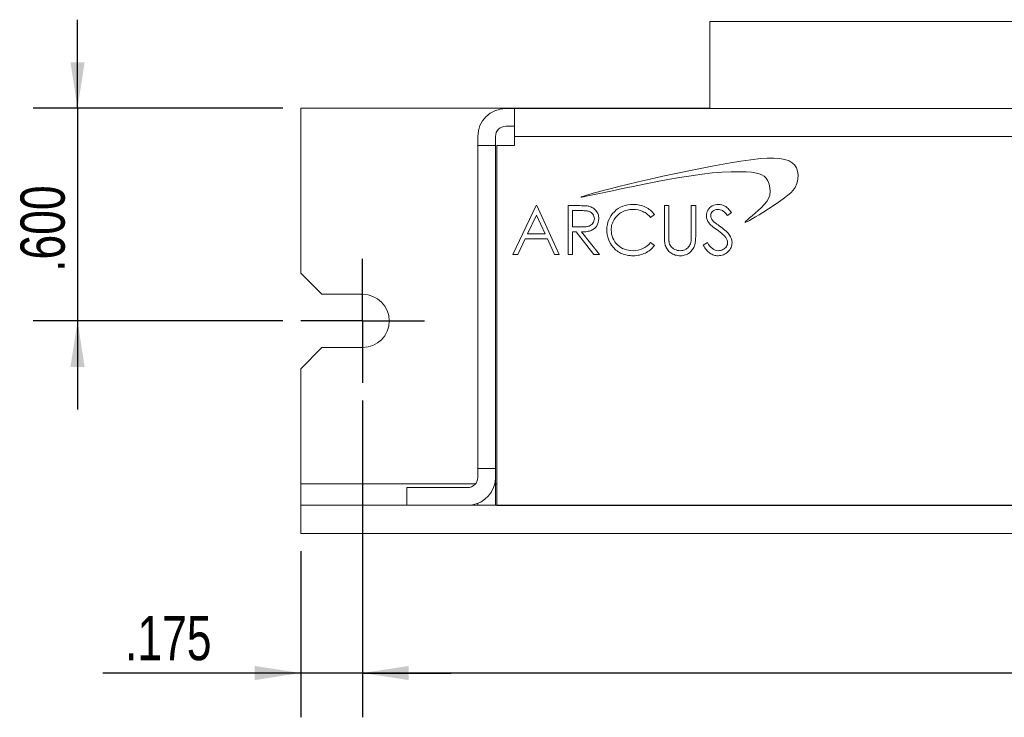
# Model space of a CAD drawing. Header units: inches. Extents: x 0.2 to 16.3, y 0.2 to 11.5.
# Tile 40 of 73: x 5.6 to 8.4, y 3 to 5. Entities that reach past the tile are written whole.
import ezdxf

# ---------------------------------------------------------------- set-up
doc = ezdxf.new("R2010")
doc.units = ezdxf.units.IN
doc.header["$MEASUREMENT"] = 0
doc.layers.add('FORMAT', color=7, linetype='Continuous')
doc.styles.add('SLDTEXTSTYLE0', font='TXT', dxfattribs={"width": 0.75})
doc.dimstyles.new('SLDDIMSTYLE0', dxfattribs={"dimtxt": 0.125, "dimasz": 0.13, "dimexe": 0, "dimexo": 0.0625, "dimgap": 0.03125, "dimtad": 2, "dimdec": 3, "dimzin": 4, "dimdsep": 46, "dimtxsty": 'Standard', "dimsah": 1, "dimcen": 0.09, "dimadec": 0, "dimazin": 0, "dimtfac": 1, "dimtdec": 3, "dimtofl": 0, "dimtmove": 0, "dimatfit": 3, "dimfxl": 0, "dimtolj": 1, "dimtzin": 12, "dimarcsym": 0})
doc.dimstyles.new('SLDDIMSTYLE1', dxfattribs={"dimtxt": 0.125, "dimasz": 0.13, "dimexe": 0, "dimexo": 0.0625, "dimgap": 0.03125, "dimtad": 2, "dimdec": 3, "dimzin": 4, "dimdsep": 46, "dimtxsty": 'Standard', "dimsah": 1, "dimcen": 0.09, "dimadec": 0, "dimazin": 0, "dimtfac": 1, "dimtdec": 3, "dimtofl": 0, "dimtmove": 0, "dimatfit": 3, "dimfxl": 0, "dimtolj": 1, "dimtzin": 12, "dimarcsym": 0})
doc.dimstyles.new('SLDDIMSTYLE2', dxfattribs={"dimtxt": 0.125, "dimasz": 0.13, "dimexe": 0, "dimexo": 0.0625, "dimgap": 0.03125, "dimtad": 2, "dimdec": 3, "dimzin": 12, "dimdsep": 46, "dimtxsty": 'Standard', "dimsah": 1, "dimcen": 0.09, "dimadec": 0, "dimazin": 0, "dimtfac": 1, "dimtdec": 3, "dimtofl": 0, "dimtmove": 0, "dimatfit": 3, "dimfxl": 0, "dimtolj": 1, "dimtzin": 12, "dimarcsym": 0})

# ---------------------------------------------------------------- blocks, each defined once
blk = doc.blocks.new('*D15')
at = {"layer": 'FORMAT'}
for p, q in [((5.7565, 4.7504), (5.7565, 5.0004)), ((6.3364, 4.7504), (5.6315, 4.7504)), ((5.7565, 4.7504), (5.7565, 4.1504)), ((6.3364, 4.1504), (5.6315, 4.1504)), ((5.7565, 4.1504), (5.7565, 3.9004))]:
    blk.add_line(p, q, dxfattribs=at)
for points in [[(5.7565, 4.7504), (5.7765, 4.8804), (5.7365, 4.8804)], [(5.7565, 4.1504), (5.7365, 4.0204), (5.7765, 4.0204)]]:
    blk.add_solid(points, dxfattribs=at)
at = {"layer": 'FORMAT', "insert": (5.5954, 4.2887), "char_height": 0.125, "attachment_point": 1, "rotation": 90, "style": 'SLDTEXTSTYLE0'}
blk.add_mtext('.600', dxfattribs=at)
blk = doc.blocks.new('*D16')
at = {"layer": 'FORMAT'}
for p, q in [((6.5614, 3.9254), (6.5614, 3.0316)), ((6.3864, 3.5004), (6.3864, 3.0316)), ((6.3864, 3.1566), (5.8282, 3.1566)), ((6.5614, 3.1566), (6.3864, 3.1566)), ((6.5614, 3.1566), (6.8114, 3.1566))]:
    blk.add_line(p, q, dxfattribs=at)
for points in [[(6.3864, 3.1566), (6.2564, 3.1766), (6.2564, 3.1366)], [(6.5614, 3.1566), (6.6914, 3.1366), (6.6914, 3.1766)]]:
    blk.add_solid(points, dxfattribs=at)
at = {"layer": 'FORMAT', "insert": (5.8907, 3.3178), "char_height": 0.125, "attachment_point": 1, "style": 'SLDTEXTSTYLE0'}
blk.add_mtext('.175', dxfattribs=at)
blk = doc.blocks.new('*D17')
at = {"layer": 'FORMAT'}
for p, q in [((6.5614, 3.9254), (6.5614, 3.0316)), ((11.2114, 3.9254), (11.2114, 3.0316)), ((11.2114, 3.1566), (6.5614, 3.1566))]:
    blk.add_line(p, q, dxfattribs=at)
for points in [[(6.5614, 3.1566), (6.6914, 3.1366), (6.6914, 3.1766)], [(11.2114, 3.1566), (11.0814, 3.1766), (11.0814, 3.1366)]]:
    blk.add_solid(points, dxfattribs=at)
at = {"layer": 'FORMAT', "insert": (8.6786, 3.3178), "char_height": 0.125, "attachment_point": 1, "style": 'SLDTEXTSTYLE0'}
blk.add_mtext('4.650', dxfattribs=at)
blk = doc.blocks.new('SW_CENTERMARKSYMBOL_4')
at = {"layer": 'FORMAT', "color": 0}
for p, q in [((0, 0.1), (0, 0.175)), ((0, 0), (0, 0.1)), ((-0.1, 0), (-0.175, 0)), ((0, 0), (-0.1, 0)), ((0, 0), (0, -0.1)), ((0, 0), (0.1, 0)), ((0.1, 0), (0.175, 0)), ((0, -0.1), (0, -0.175))]:
    blk.add_line(p, q, dxfattribs=at)

msp = doc.modelspace()

# ---------------------------------------------------------------- linework, layer by layer
at = {"color": 7, "linetype": 'Continuous', "lineweight": 15}
for p, q in [((7.5417, 4.9957), (7.5417, 4.7497)), ((8.7964, 4.9957), (7.5417, 4.9957)), ((6.3864, 4.7504), (6.3864, 4.2854)), ((7.5417, 4.7504), (6.3864, 4.7504)), ((6.9654, 4.7497), (6.9904, 4.7497)), ((6.9904, 4.7497), (10.7824, 4.7497)), ((6.9904, 4.6707), (6.9904, 4.7497)), ((6.9654, 4.6997), (6.9904, 4.6997)), ((6.8864, 4.6707), (6.8864, 4.6457)), ((6.9364, 4.6707), (6.9364, 4.6457)), ((6.9904, 4.6457), (6.9904, 4.6707)), ((6.9904, 4.6707), (10.7824, 4.6707)), ((6.9364, 4.6457), (6.8864, 4.6457)), ((6.8864, 4.6457), (6.8864, 3.7337)), ((6.9364, 4.6457), (6.9364, 3.7337)), ((6.94, 3.6297), (6.94, 4.6457)), ((6.94, 4.6457), (6.9904, 4.6457)), ((7.5483, 4.587), (7.4965, 4.5769)), ((7.6002, 4.5963), (7.5483, 4.587)), ((7.629, 4.601), (7.6002, 4.5963)), ((7.6571, 4.6052), (7.629, 4.601)), ((7.6841, 4.6084), (7.6571, 4.6052)), ((7.7036, 4.6097), (7.6841, 4.6084)), ((7.7218, 4.61), (7.7036, 4.6097)), ((7.7384, 4.6089), (7.7218, 4.61)), ((7.7532, 4.6062), (7.7384, 4.6089)), ((7.7659, 4.6017), (7.7532, 4.6062)), ((7.7743, 4.5968), (7.7659, 4.6017)), ((7.781, 4.5904), (7.7743, 4.5968)), ((7.7861, 4.5826), (7.781, 4.5904)), ((7.4457, 4.5664), (7.4087, 4.5584)), ((7.4965, 4.5769), (7.4457, 4.5664)), ((7.4561, 4.5548), (7.4886, 4.56)), ((7.4886, 4.56), (7.5197, 4.5644)), ((7.5197, 4.5644), (7.5487, 4.5678)), ((7.5487, 4.5678), (7.5757, 4.57)), ((7.5757, 4.57), (7.6019, 4.5712)), ((7.6019, 4.5712), (7.6158, 4.5713)), ((7.6158, 4.5713), (7.6298, 4.5711)), ((7.6298, 4.5711), (7.6442, 4.5707)), ((7.6442, 4.5707), (7.6589, 4.5697)), ((7.6589, 4.5697), (7.6729, 4.5677)), ((7.6729, 4.5677), (7.681, 4.5657)), ((7.681, 4.5657), (7.6883, 4.5628)), ((7.6883, 4.5628), (7.6949, 4.5586)), ((7.7893, 4.5732), (7.7861, 4.5826)), ((7.7905, 4.5621), (7.7893, 4.5732)), ((7.7896, 4.55), (7.7905, 4.5621)), ((7.3078, 4.535), (7.2848, 4.5294)), ((7.3394, 4.5426), (7.3078, 4.535)), ((7.3249, 4.53), (7.3565, 4.5364)), ((7.3732, 4.5504), (7.3394, 4.5426)), ((7.3565, 4.5364), (7.3891, 4.5428)), ((7.4087, 4.5584), (7.3732, 4.5504)), ((7.3891, 4.5428), (7.4227, 4.549)), ((7.4227, 4.549), (7.4561, 4.5548)), ((7.6949, 4.5586), (7.7005, 4.5529)), ((7.7005, 4.5529), (7.7052, 4.5453)), ((7.7052, 4.5453), (7.7089, 4.5359)), ((7.7089, 4.5359), (7.7113, 4.5255)), ((7.7823, 4.5271), (7.7869, 4.538)), ((7.7869, 4.538), (7.7896, 4.55)), ((7.1905, 4.5043), (7.1855, 4.5028)), ((7.2002, 4.5072), (7.1905, 4.5043)), ((7.1927, 4.502), (7.2029, 4.5041)), ((7.2124, 4.5106), (7.2002, 4.5072)), ((7.2029, 4.5041), (7.2154, 4.5067)), ((7.2269, 4.5145), (7.2124, 4.5106)), ((7.2154, 4.5067), (7.2306, 4.51)), ((7.2441, 4.519), (7.2269, 4.5145)), ((7.2306, 4.51), (7.2479, 4.5137)), ((7.2635, 4.524), (7.2441, 4.519)), ((7.2479, 4.5137), (7.267, 4.5178)), ((7.2848, 4.5294), (7.2635, 4.524)), ((7.267, 4.5178), (7.2949, 4.5237)), ((7.2949, 4.5237), (7.3249, 4.53)), ((7.7108, 4.5048), (7.7074, 4.4957)), ((7.7121, 4.5152), (7.7108, 4.5048)), ((7.7113, 4.5255), (7.7121, 4.5152)), ((7.7521, 4.4974), (7.7617, 4.5047)), ((7.7617, 4.5047), (7.77, 4.5117)), ((7.77, 4.5117), (7.7768, 4.519)), ((7.7768, 4.519), (7.7823, 4.5271)), ((7.0512, 4.4756), (6.9858, 4.3378)), ((7.053, 4.4756), (7.0512, 4.4756)), ((7.1166, 4.3378), (7.053, 4.4756)), ((7.1689, 4.4756), (7.1413, 4.4756)), ((7.1413, 4.4756), (7.1413, 4.3378)), ((7.1744, 4.4756), (7.1689, 4.4756)), ((7.1795, 4.4755), (7.1744, 4.4756)), ((7.1779, 4.4999), (7.1777, 4.4998)), ((7.1777, 4.4998), (7.1777, 4.4997)), ((7.1777, 4.4997), (7.1778, 4.4997)), ((7.1778, 4.4997), (7.1781, 4.4996)), ((7.1782, 4.5002), (7.1779, 4.4999)), ((7.1781, 4.4996), (7.1786, 4.4996)), ((7.1796, 4.5007), (7.1782, 4.5002)), ((7.1786, 4.4996), (7.18, 4.4997)), ((7.1841, 4.4754), (7.1795, 4.4755)), ((7.1817, 4.5015), (7.1796, 4.5007)), ((7.18, 4.4997), (7.185, 4.5005)), ((7.1855, 4.5028), (7.1817, 4.5015)), ((7.1882, 4.4752), (7.1841, 4.4754)), ((7.185, 4.5005), (7.1927, 4.502)), ((7.3026, 4.4763), (7.2958, 4.474)), ((7.3097, 4.4779), (7.3026, 4.4763)), ((7.3172, 4.4788), (7.3097, 4.4779)), ((7.325, 4.4792), (7.3172, 4.4788)), ((7.3297, 4.4791), (7.325, 4.4792)), ((7.3344, 4.4787), (7.3297, 4.4791)), ((7.3389, 4.4781), (7.3344, 4.4787)), ((7.3433, 4.4773), (7.3389, 4.4781)), ((7.3475, 4.4762), (7.3433, 4.4773)), ((7.3517, 4.4749), (7.3475, 4.4762)), ((7.4257, 4.4756), (7.4134, 4.4756)), ((7.4134, 4.4756), (7.4134, 4.3924)), ((7.4257, 4.3896), (7.4257, 4.4756)), ((7.5017, 4.4756), (7.4893, 4.4756)), ((7.4893, 4.4756), (7.4893, 4.3931)), ((7.5017, 4.3924), (7.5017, 4.4756)), ((7.5525, 4.4768), (7.5484, 4.4749)), ((7.5567, 4.4781), (7.5525, 4.4768)), ((7.5611, 4.4789), (7.5567, 4.4781)), ((7.5657, 4.4792), (7.5611, 4.4789)), ((7.5705, 4.4789), (7.5657, 4.4792)), ((7.5753, 4.4779), (7.5705, 4.4789)), ((7.5798, 4.4764), (7.5753, 4.4779)), ((7.5842, 4.4742), (7.5798, 4.4764)), ((7.6952, 4.4791), (7.687, 4.4706)), ((7.7021, 4.4873), (7.6952, 4.4791)), ((7.7074, 4.4957), (7.7021, 4.4873)), ((7.7069, 4.4666), (7.7228, 4.4771)), ((7.7228, 4.4771), (7.7381, 4.4875)), ((7.7381, 4.4875), (7.7521, 4.4974)), ((7.052, 4.4488), (7.027, 4.3961)), ((7.0762, 4.3961), (7.052, 4.4488)), ((7.1537, 4.4615), (7.1537, 4.4156)), ((7.1795, 4.4615), (7.1537, 4.4615)), ((7.1831, 4.4615), (7.1795, 4.4615)), ((7.1865, 4.4614), (7.1831, 4.4615)), ((7.1896, 4.4612), (7.1865, 4.4614)), ((7.1919, 4.4749), (7.1882, 4.4752)), ((7.1924, 4.4609), (7.1896, 4.4612)), ((7.1951, 4.4746), (7.1919, 4.4749)), ((7.195, 4.4606), (7.1924, 4.4609)), ((7.1973, 4.4602), (7.195, 4.4606)), ((7.1978, 4.4742), (7.1951, 4.4746)), ((7.1993, 4.4597), (7.1973, 4.4602)), ((7.2001, 4.4738), (7.1978, 4.4742)), ((7.201, 4.4591), (7.1993, 4.4597)), ((7.2031, 4.473), (7.2001, 4.4738)), ((7.2041, 4.4577), (7.201, 4.4591)), ((7.206, 4.4719), (7.2031, 4.473)), ((7.2069, 4.4559), (7.2041, 4.4577)), ((7.2087, 4.4707), (7.206, 4.4719)), ((7.2094, 4.4537), (7.2069, 4.4559)), ((7.2113, 4.4693), (7.2087, 4.4707)), ((7.2115, 4.4512), (7.2094, 4.4537)), ((7.2137, 4.4677), (7.2113, 4.4693)), ((7.2132, 4.4483), (7.2115, 4.4512)), ((7.2145, 4.4453), (7.2132, 4.4483)), ((7.216, 4.4659), (7.2137, 4.4677)), ((7.2182, 4.4638), (7.216, 4.4659)), ((7.2201, 4.4616), (7.2182, 4.4638)), ((7.222, 4.4592), (7.2201, 4.4616)), ((7.2235, 4.4567), (7.222, 4.4592)), ((7.2249, 4.454), (7.2235, 4.4567)), ((7.2259, 4.4513), (7.2249, 4.454)), ((7.2268, 4.4483), (7.2259, 4.4513)), ((7.2274, 4.4453), (7.2268, 4.4483)), ((7.2627, 4.4476), (7.2591, 4.4416)), ((7.267, 4.4532), (7.2627, 4.4476)), ((7.272, 4.4585), (7.267, 4.4532)), ((7.2774, 4.4634), (7.272, 4.4585)), ((7.2832, 4.4675), (7.2774, 4.4634)), ((7.2778, 4.4454), (7.2805, 4.4481)), ((7.2805, 4.4481), (7.2834, 4.4506)), ((7.2893, 4.4711), (7.2832, 4.4675)), ((7.2834, 4.4506), (7.2864, 4.453)), ((7.2864, 4.453), (7.2897, 4.4552)), ((7.2958, 4.474), (7.2893, 4.4711)), ((7.2897, 4.4552), (7.2932, 4.4572)), ((7.2932, 4.4572), (7.2968, 4.459)), ((7.2968, 4.459), (7.3005, 4.4606)), ((7.3005, 4.4606), (7.3042, 4.462)), ((7.3042, 4.462), (7.3081, 4.4631)), ((7.3081, 4.4631), (7.312, 4.4639)), ((7.312, 4.4639), (7.316, 4.4645)), ((7.316, 4.4645), (7.3201, 4.4649)), ((7.3201, 4.4649), (7.3242, 4.465)), ((7.3242, 4.465), (7.3317, 4.4647)), ((7.3317, 4.4647), (7.3389, 4.4636)), ((7.3389, 4.4636), (7.3458, 4.4618)), ((7.3458, 4.4618), (7.3523, 4.4592)), ((7.3558, 4.4733), (7.3517, 4.4749)), ((7.3523, 4.4592), (7.3555, 4.4576)), ((7.3555, 4.4576), (7.3585, 4.4559)), ((7.3597, 4.4716), (7.3558, 4.4733)), ((7.3585, 4.4559), (7.3614, 4.454)), ((7.3635, 4.4696), (7.3597, 4.4716)), ((7.3614, 4.454), (7.3642, 4.452)), ((7.3671, 4.4674), (7.3635, 4.4696)), ((7.3642, 4.452), (7.3669, 4.4498)), ((7.3669, 4.4498), (7.3695, 4.4474)), ((7.3705, 4.465), (7.3671, 4.4674)), ((7.3738, 4.4625), (7.3705, 4.465)), ((7.3769, 4.4597), (7.3738, 4.4625)), ((7.3743, 4.4421), (7.3851, 4.4504)), ((7.3798, 4.4568), (7.3769, 4.4597)), ((7.3825, 4.4537), (7.3798, 4.4568)), ((7.3851, 4.4504), (7.3825, 4.4537)), ((7.532, 4.4514), (7.5317, 4.447)), ((7.5328, 4.4556), (7.532, 4.4514)), ((7.5342, 4.4595), (7.5328, 4.4556)), ((7.5361, 4.4633), (7.5342, 4.4595)), ((7.5385, 4.4668), (7.5361, 4.4633)), ((7.5414, 4.4699), (7.5385, 4.4668)), ((7.5447, 4.4726), (7.5414, 4.4699)), ((7.5441, 4.4476), (7.5445, 4.4511)), ((7.5442, 4.4454), (7.5441, 4.4476)), ((7.5445, 4.4511), (7.5455, 4.4544)), ((7.5484, 4.4749), (7.5447, 4.4726)), ((7.5455, 4.4544), (7.5473, 4.4573)), ((7.5473, 4.4573), (7.5498, 4.46)), ((7.5498, 4.46), (7.5528, 4.4622)), ((7.5528, 4.4622), (7.5562, 4.4638)), ((7.5562, 4.4638), (7.5601, 4.4647)), ((7.5601, 4.4647), (7.5643, 4.465)), ((7.5643, 4.465), (7.5677, 4.4648)), ((7.5677, 4.4648), (7.571, 4.4642)), ((7.571, 4.4642), (7.5741, 4.4631)), ((7.5741, 4.4631), (7.5771, 4.4616)), ((7.5771, 4.4616), (7.5785, 4.4606)), ((7.5785, 4.4606), (7.5801, 4.4594)), ((7.5801, 4.4594), (7.5818, 4.458)), ((7.5818, 4.458), (7.5835, 4.4563)), ((7.5835, 4.4563), (7.5853, 4.4544)), ((7.5864, 4.4728), (7.5842, 4.4742)), ((7.5853, 4.4544), (7.5872, 4.4523)), ((7.5885, 4.4712), (7.5864, 4.4728)), ((7.5872, 4.4523), (7.5892, 4.45)), ((7.5908, 4.4693), (7.5885, 4.4712)), ((7.5892, 4.45), (7.5912, 4.4474)), ((7.593, 4.4671), (7.5908, 4.4693)), ((7.5912, 4.4474), (7.6024, 4.4558)), ((7.5953, 4.4647), (7.593, 4.4671)), ((7.5976, 4.462), (7.5953, 4.4647)), ((7.6, 4.459), (7.5976, 4.462)), ((7.6024, 4.4558), (7.6, 4.459)), ((7.6694, 4.4544), (7.6611, 4.4473)), ((7.678, 4.4621), (7.6694, 4.4544)), ((7.6705, 4.4438), (7.6805, 4.4498)), ((7.687, 4.4706), (7.678, 4.4621)), ((7.6805, 4.4498), (7.6912, 4.4565)), ((7.6912, 4.4565), (7.7069, 4.4666)), ((7.2039, 4.4194), (7.2069, 4.4213)), ((7.2069, 4.4213), (7.2094, 4.4235)), ((7.2094, 4.4235), (7.2116, 4.4262)), ((7.2116, 4.4262), (7.2133, 4.4291)), ((7.2133, 4.4291), (7.2145, 4.4322)), ((7.2153, 4.4421), (7.2145, 4.4453)), ((7.2145, 4.4322), (7.2153, 4.4354)), ((7.2155, 4.4388), (7.2153, 4.4421)), ((7.2153, 4.4354), (7.2155, 4.4388)), ((7.2224, 4.4189), (7.2248, 4.4234)), ((7.2248, 4.4234), (7.2265, 4.4282)), ((7.2265, 4.4282), (7.2275, 4.4333)), ((7.2278, 4.4421), (7.2274, 4.4453)), ((7.2275, 4.4333), (7.2279, 4.4388)), ((7.2279, 4.4388), (7.2278, 4.4421)), ((7.2522, 4.4221), (7.2512, 4.415)), ((7.2538, 4.4289), (7.2522, 4.4221)), ((7.2561, 4.4354), (7.2538, 4.4289)), ((7.2591, 4.4416), (7.2561, 4.4354)), ((7.2643, 4.4185), (7.2652, 4.4222)), ((7.2652, 4.4222), (7.2663, 4.4259)), ((7.2663, 4.4259), (7.2676, 4.4294)), ((7.2676, 4.4294), (7.2692, 4.4329)), ((7.2692, 4.4329), (7.271, 4.4362)), ((7.271, 4.4362), (7.2731, 4.4394)), ((7.2731, 4.4394), (7.2754, 4.4425)), ((7.2754, 4.4425), (7.2778, 4.4454)), ((7.3695, 4.4474), (7.3719, 4.4448)), ((7.3719, 4.4448), (7.3743, 4.4421)), ((7.5317, 4.447), (7.5318, 4.4442)), ((7.5318, 4.4442), (7.5322, 4.4415)), ((7.5322, 4.4415), (7.5328, 4.4388)), ((7.5328, 4.4388), (7.5337, 4.4361)), ((7.5337, 4.4361), (7.5347, 4.4335)), ((7.5347, 4.4335), (7.5361, 4.431)), ((7.5361, 4.431), (7.5376, 4.4285)), ((7.5376, 4.4285), (7.5394, 4.426)), ((7.5394, 4.426), (7.5408, 4.4245)), ((7.5408, 4.4245), (7.5425, 4.4227)), ((7.5425, 4.4227), (7.5447, 4.4207)), ((7.5446, 4.4432), (7.5442, 4.4454)), ((7.5452, 4.441), (7.5446, 4.4432)), ((7.5447, 4.4207), (7.5473, 4.4185)), ((7.546, 4.4389), (7.5452, 4.441)), ((7.5472, 4.4368), (7.546, 4.4389)), ((7.5488, 4.4345), (7.5472, 4.4368)), ((7.5508, 4.4322), (7.5488, 4.4345)), ((7.5532, 4.4298), (7.5508, 4.4322)), ((7.5541, 4.429), (7.5532, 4.4298)), ((7.5554, 4.4279), (7.5541, 4.429)), ((7.5571, 4.4266), (7.5554, 4.4279)), ((7.5592, 4.425), (7.5571, 4.4266)), ((7.5617, 4.4232), (7.5592, 4.425)), ((7.5647, 4.4211), (7.5617, 4.4232)), ((7.568, 4.4187), (7.5647, 4.4211)), ((7.6411, 4.4292), (7.6409, 4.4288)), ((7.6409, 4.4288), (7.6409, 4.4286)), ((7.6409, 4.4286), (7.641, 4.4285)), ((7.641, 4.4285), (7.6415, 4.4284)), ((7.6431, 4.4316), (7.6411, 4.4292)), ((7.6415, 4.4284), (7.6421, 4.4285)), ((7.6421, 4.4285), (7.6436, 4.4291)), ((7.6474, 4.4355), (7.6431, 4.4316)), ((7.6436, 4.4291), (7.6477, 4.4309)), ((7.6536, 4.4409), (7.6474, 4.4355)), ((7.6477, 4.4309), (7.6538, 4.4341)), ((7.6611, 4.4473), (7.6536, 4.4409)), ((7.6538, 4.4341), (7.6615, 4.4385)), ((7.6615, 4.4385), (7.6705, 4.4438)), ((7.027, 4.3961), (7.0762, 4.3961)), ((7.1537, 4.4156), (7.1789, 4.4154)), ((7.1537, 4.3378), (7.1537, 4.4014)), ((7.1537, 4.4014), (7.1637, 4.4014)), ((7.1637, 4.4014), (7.2143, 4.3378)), ((7.1789, 4.4154), (7.1824, 4.4154)), ((7.179, 4.4014), (7.1834, 4.4015)), ((7.2296, 4.3378), (7.179, 4.4014)), ((7.1824, 4.4154), (7.1858, 4.4155)), ((7.1834, 4.4015), (7.1874, 4.4017)), ((7.1858, 4.4155), (7.1888, 4.4157)), ((7.1874, 4.4017), (7.1913, 4.4021)), ((7.1888, 4.4157), (7.1917, 4.416)), ((7.1913, 4.4021), (7.1949, 4.4026)), ((7.1917, 4.416), (7.1943, 4.4164)), ((7.1943, 4.4164), (7.1966, 4.4168)), ((7.1949, 4.4026), (7.1983, 4.4032)), ((7.1966, 4.4168), (7.1987, 4.4173)), ((7.1983, 4.4032), (7.2014, 4.404)), ((7.1987, 4.4173), (7.2006, 4.4179)), ((7.2006, 4.4179), (7.2039, 4.4194)), ((7.2014, 4.404), (7.2042, 4.4049)), ((7.2042, 4.4049), (7.2069, 4.4059)), ((7.2069, 4.4059), (7.2116, 4.4084)), ((7.2116, 4.4084), (7.2158, 4.4113)), ((7.2158, 4.4113), (7.2194, 4.4149)), ((7.2194, 4.4149), (7.2224, 4.4189)), ((7.2512, 4.415), (7.2508, 4.4075)), ((7.2508, 4.4075), (7.2511, 4.4005)), ((7.2511, 4.4005), (7.2519, 4.3937)), ((7.2519, 4.3937), (7.2533, 4.3871)), ((7.2632, 4.4066), (7.2633, 4.4107)), ((7.2635, 4.4005), (7.2632, 4.4066)), ((7.2633, 4.4107), (7.2637, 4.4146)), ((7.2643, 4.3947), (7.2635, 4.4005)), ((7.2637, 4.4146), (7.2643, 4.4185)), ((7.2657, 4.3891), (7.2643, 4.3947)), ((7.4134, 4.3924), (7.4134, 4.3874)), ((7.4893, 4.3931), (7.4893, 4.3892)), ((7.5016, 4.3879), (7.5017, 4.3924)), ((7.5473, 4.4185), (7.5503, 4.416)), ((7.5503, 4.416), (7.5538, 4.4133)), ((7.5538, 4.4133), (7.5577, 4.4104)), ((7.5577, 4.4104), (7.562, 4.4073)), ((7.562, 4.4073), (7.5663, 4.4041)), ((7.5663, 4.4041), (7.5703, 4.4011)), ((7.5717, 4.4161), (7.568, 4.4187)), ((7.5703, 4.4011), (7.574, 4.3982)), ((7.5762, 4.4128), (7.5717, 4.4161)), ((7.574, 4.3982), (7.5772, 4.3954)), ((7.5803, 4.4096), (7.5762, 4.4128)), ((7.5772, 4.3954), (7.5802, 4.3927)), ((7.5802, 4.3927), (7.5828, 4.3901)), ((7.584, 4.4065), (7.5803, 4.4096)), ((7.5874, 4.4035), (7.584, 4.4065)), ((7.5904, 4.4006), (7.5874, 4.4035)), ((7.593, 4.3978), (7.5904, 4.4006)), ((7.5953, 4.3951), (7.593, 4.3978)), ((7.5972, 4.3924), (7.5953, 4.3951)), ((7.6003, 4.3872), (7.5972, 4.3924)), ((6.9993, 4.3378), (7.0203, 4.382)), ((7.0203, 4.382), (7.0828, 4.382)), ((7.0828, 4.382), (7.1031, 4.3378)), ((7.2533, 4.3871), (7.2552, 4.3809)), ((7.2552, 4.3809), (7.2577, 4.3749)), ((7.2577, 4.3749), (7.2607, 4.3691)), ((7.2607, 4.3691), (7.2642, 4.3636)), ((7.2676, 4.3838), (7.2657, 4.3891)), ((7.2701, 4.3787), (7.2676, 4.3838)), ((7.2731, 4.3739), (7.2701, 4.3787)), ((7.2766, 4.3694), (7.2731, 4.3739)), ((7.2808, 4.3651), (7.2766, 4.3694)), ((7.2853, 4.3612), (7.2808, 4.3651)), ((7.3692, 4.366), (7.3638, 4.3614)), ((7.3743, 4.3714), (7.3692, 4.366)), ((7.3851, 4.3632), (7.3743, 4.3714)), ((7.4134, 4.3874), (7.4135, 4.3827)), ((7.4135, 4.3827), (7.4137, 4.3785)), ((7.4137, 4.3785), (7.414, 4.3747)), ((7.414, 4.3747), (7.4143, 4.3712)), ((7.4143, 4.3712), (7.4147, 4.3682)), ((7.4147, 4.3682), (7.4152, 4.3656)), ((7.4152, 4.3656), (7.4158, 4.3634)), ((7.4258, 4.3864), (7.4257, 4.3896)), ((7.4258, 4.3836), (7.4258, 4.3864)), ((7.4259, 4.3811), (7.4258, 4.3836)), ((7.426, 4.379), (7.4259, 4.3811)), ((7.426, 4.3773), (7.426, 4.379)), ((7.4261, 4.3758), (7.426, 4.3773)), ((7.4263, 4.3747), (7.4261, 4.3758)), ((7.427, 4.3709), (7.4263, 4.3747)), ((7.428, 4.3673), (7.427, 4.3709)), ((7.4294, 4.3641), (7.428, 4.3673)), ((7.4854, 4.365), (7.4837, 4.362)), ((7.4868, 4.3682), (7.4854, 4.365)), ((7.4879, 4.3717), (7.4868, 4.3682)), ((7.4883, 4.3731), (7.4879, 4.3717)), ((7.4885, 4.375), (7.4883, 4.3731)), ((7.4888, 4.3771), (7.4885, 4.375)), ((7.489, 4.3796), (7.4888, 4.3771)), ((7.4891, 4.3825), (7.489, 4.3796)), ((7.4892, 4.3857), (7.4891, 4.3825)), ((7.4893, 4.3892), (7.4892, 4.3857)), ((7.4982, 4.3625), (7.499, 4.3655)), ((7.499, 4.3655), (7.4997, 4.3687)), ((7.4997, 4.3687), (7.5003, 4.3721)), ((7.5003, 4.3721), (7.5008, 4.3757)), ((7.5008, 4.3757), (7.5012, 4.3795)), ((7.5012, 4.3795), (7.5015, 4.3836)), ((7.5015, 4.3836), (7.5016, 4.3879)), ((7.5345, 4.3714), (7.5229, 4.3644)), ((7.5229, 4.3644), (7.5251, 4.3605)), ((7.5379, 4.366), (7.5345, 4.3714)), ((7.5413, 4.3614), (7.5379, 4.366)), ((7.5828, 4.3901), (7.585, 4.3877)), ((7.585, 4.3877), (7.5869, 4.3853)), ((7.5869, 4.3853), (7.589, 4.382)), ((7.589, 4.382), (7.5906, 4.3786)), ((7.591, 4.3659), (7.5899, 4.363)), ((7.5906, 4.3786), (7.5915, 4.3752)), ((7.5916, 4.3688), (7.591, 4.3659)), ((7.5915, 4.3752), (7.5918, 4.3718)), ((7.5918, 4.3718), (7.5916, 4.3688)), ((7.6024, 4.382), (7.6003, 4.3872)), ((7.6037, 4.3768), (7.6024, 4.382)), ((7.6026, 4.3609), (7.6034, 4.3643)), ((7.6034, 4.3643), (7.604, 4.3679)), ((7.6042, 4.3716), (7.6037, 4.3768)), ((7.604, 4.3679), (7.6042, 4.3716)), ((6.9858, 4.3378), (6.9993, 4.3378)), ((7.1031, 4.3378), (7.1166, 4.3378)), ((7.1413, 4.3378), (7.1537, 4.3378)), ((7.2143, 4.3378), (7.2296, 4.3378)), ((7.2642, 4.3636), (7.2683, 4.3584)), ((7.2683, 4.3584), (7.271, 4.3555)), ((7.271, 4.3555), (7.2738, 4.3527)), ((7.2738, 4.3527), (7.2766, 4.3502)), ((7.2766, 4.3502), (7.2797, 4.3479)), ((7.2797, 4.3479), (7.2828, 4.3457)), ((7.2828, 4.3457), (7.2861, 4.3437)), ((7.2901, 4.3578), (7.2853, 4.3612)), ((7.2861, 4.3437), (7.2894, 4.3419)), ((7.2894, 4.3419), (7.2929, 4.3403)), ((7.2952, 4.355), (7.2901, 4.3578)), ((7.2929, 4.3403), (7.2966, 4.3389)), ((7.3006, 4.3526), (7.2952, 4.355)), ((7.2966, 4.3389), (7.3003, 4.3377)), ((7.3003, 4.3377), (7.3041, 4.3367)), ((7.3063, 4.3508), (7.3006, 4.3526)), ((7.3041, 4.3367), (7.3081, 4.3358)), ((7.3123, 4.3495), (7.3063, 4.3508)), ((7.3185, 4.3487), (7.3123, 4.3495)), ((7.3251, 4.3484), (7.3185, 4.3487)), ((7.3323, 4.3488), (7.3251, 4.3484)), ((7.3392, 4.3499), (7.3323, 4.3488)), ((7.3458, 4.3517), (7.3392, 4.3499)), ((7.3432, 4.3362), (7.3475, 4.3373)), ((7.3521, 4.3542), (7.3458, 4.3517)), ((7.3475, 4.3373), (7.3516, 4.3386)), ((7.3516, 4.3386), (7.3556, 4.3401)), ((7.3581, 4.3574), (7.3521, 4.3542)), ((7.3556, 4.3401), (7.3595, 4.3418)), ((7.3638, 4.3614), (7.3581, 4.3574)), ((7.3595, 4.3418), (7.3632, 4.3438)), ((7.3632, 4.3438), (7.3668, 4.346)), ((7.3668, 4.346), (7.3703, 4.3484)), ((7.3703, 4.3484), (7.3736, 4.351)), ((7.3736, 4.351), (7.3767, 4.3537)), ((7.3767, 4.3537), (7.3796, 4.3567)), ((7.3796, 4.3567), (7.3825, 4.3599)), ((7.3825, 4.3599), (7.3851, 4.3632)), ((7.4158, 4.3634), (7.4169, 4.3602)), ((7.4169, 4.3602), (7.4183, 4.3571)), ((7.4183, 4.3571), (7.4198, 4.3542)), ((7.4198, 4.3542), (7.4216, 4.3515)), ((7.4216, 4.3515), (7.4237, 4.349)), ((7.4237, 4.349), (7.426, 4.3466)), ((7.426, 4.3466), (7.4285, 4.3443)), ((7.4285, 4.3443), (7.4312, 4.3423)), ((7.4311, 4.3612), (7.4294, 4.3641)), ((7.4332, 4.3586), (7.4311, 4.3612)), ((7.4312, 4.3423), (7.4342, 4.3404)), ((7.4358, 4.3562), (7.4332, 4.3586)), ((7.4342, 4.3404), (7.4373, 4.3388)), ((7.439, 4.3541), (7.4358, 4.3562)), ((7.4373, 4.3388), (7.4405, 4.3374)), ((7.4426, 4.3521), (7.439, 4.3541)), ((7.4405, 4.3374), (7.4439, 4.3363)), ((7.4465, 4.3505), (7.4426, 4.3521)), ((7.4504, 4.3494), (7.4465, 4.3505)), ((7.4543, 4.3487), (7.4504, 4.3494)), ((7.4582, 4.3484), (7.4543, 4.3487)), ((7.4616, 4.3486), (7.4582, 4.3484)), ((7.4649, 4.3492), (7.4616, 4.3486)), ((7.4681, 4.3501), (7.4649, 4.3492)), ((7.4713, 4.3513), (7.4681, 4.3501)), ((7.4694, 4.3355), (7.4727, 4.3364)), ((7.4743, 4.3529), (7.4713, 4.3513)), ((7.4727, 4.3364), (7.4758, 4.3376)), ((7.477, 4.3548), (7.4743, 4.3529)), ((7.4758, 4.3376), (7.4787, 4.3391)), ((7.4795, 4.3569), (7.477, 4.3548)), ((7.4787, 4.3391), (7.4815, 4.3408)), ((7.4817, 4.3593), (7.4795, 4.3569)), ((7.4815, 4.3408), (7.4842, 4.3427)), ((7.4837, 4.362), (7.4817, 4.3593)), ((7.4842, 4.3427), (7.4867, 4.3449)), ((7.4867, 4.3449), (7.489, 4.3471)), ((7.489, 4.3471), (7.4911, 4.3495)), ((7.4911, 4.3495), (7.493, 4.3519)), ((7.493, 4.3519), (7.4946, 4.3544)), ((7.4946, 4.3544), (7.496, 4.3571)), ((7.496, 4.3571), (7.4972, 4.3598)), ((7.4972, 4.3598), (7.4982, 4.3625)), ((7.5251, 4.3605), (7.5273, 4.3569)), ((7.5273, 4.3569), (7.5296, 4.3535)), ((7.5296, 4.3535), (7.532, 4.3505)), ((7.532, 4.3505), (7.5344, 4.3477)), ((7.5344, 4.3477), (7.5368, 4.3453)), ((7.5368, 4.3453), (7.5393, 4.3431)), ((7.5393, 4.3431), (7.5419, 4.3412)), ((7.5449, 4.3574), (7.5413, 4.3614)), ((7.5419, 4.3412), (7.5445, 4.3396)), ((7.5445, 4.3396), (7.5472, 4.3382)), ((7.5487, 4.3542), (7.5449, 4.3574)), ((7.5472, 4.3382), (7.5499, 4.337)), ((7.5525, 4.3517), (7.5487, 4.3542)), ((7.5499, 4.337), (7.5527, 4.336)), ((7.5565, 4.3499), (7.5525, 4.3517)), ((7.5606, 4.3488), (7.5565, 4.3499)), ((7.5648, 4.3484), (7.5606, 4.3488)), ((7.5684, 4.3486), (7.5648, 4.3484)), ((7.5719, 4.3492), (7.5684, 4.3486)), ((7.5753, 4.3502), (7.5719, 4.3492)), ((7.5786, 4.3516), (7.5753, 4.3502)), ((7.5764, 4.3359), (7.58, 4.3371)), ((7.5816, 4.3534), (7.5786, 4.3516)), ((7.58, 4.3371), (7.5834, 4.3386)), ((7.5843, 4.3554), (7.5816, 4.3534)), ((7.5834, 4.3386), (7.5866, 4.3405)), ((7.5866, 4.3577), (7.5843, 4.3554)), ((7.5884, 4.3603), (7.5866, 4.3577)), ((7.5866, 4.3405), (7.5897, 4.3428)), ((7.5899, 4.363), (7.5884, 4.3603)), ((7.5897, 4.3428), (7.5927, 4.3454)), ((7.5927, 4.3454), (7.5954, 4.3482)), ((7.5954, 4.3482), (7.5977, 4.3512)), ((7.5977, 4.3512), (7.5997, 4.3543)), ((7.5997, 4.3543), (7.6013, 4.3575)), ((7.6013, 4.3575), (7.6026, 4.3609)), ((7.3081, 4.3358), (7.3122, 4.3352)), ((7.3122, 4.3352), (7.3164, 4.3347)), ((7.3164, 4.3347), (7.3207, 4.3344)), ((7.3207, 4.3344), (7.3251, 4.3343)), ((7.3251, 4.3343), (7.3298, 4.3344)), ((7.3298, 4.3344), (7.3344, 4.3348)), ((7.3344, 4.3348), (7.3389, 4.3354)), ((7.3389, 4.3354), (7.3432, 4.3362)), ((7.4439, 4.3363), (7.4474, 4.3354)), ((7.4474, 4.3354), (7.4511, 4.3348)), ((7.4511, 4.3348), (7.4549, 4.3344)), ((7.4549, 4.3344), (7.4589, 4.3343)), ((7.4589, 4.3343), (7.4625, 4.3344)), ((7.4625, 4.3344), (7.4661, 4.3348)), ((7.4661, 4.3348), (7.4694, 4.3355)), ((7.5527, 4.336), (7.5556, 4.3353)), ((7.5556, 4.3353), (7.5586, 4.3347)), ((7.5586, 4.3347), (7.5617, 4.3344)), ((7.5617, 4.3344), (7.5648, 4.3343)), ((7.5648, 4.3343), (7.5688, 4.3345)), ((7.5688, 4.3345), (7.5727, 4.335)), ((7.5727, 4.335), (7.5764, 4.3359)), ((6.3864, 4.2854), (6.4464, 4.2254)), ((6.4464, 4.2254), (6.5614, 4.2254)), ((6.4464, 4.0754), (6.3864, 4.0154)), ((6.5614, 4.0754), (6.4464, 4.0754)), ((6.3864, 4.0154), (6.3864, 3.6904)), ((6.9364, 3.7337), (6.8864, 3.7337)), ((6.8864, 3.7337), (6.8864, 3.7087)), ((6.8864, 3.7337), (6.8864, 3.7087)), ((6.8864, 3.7337), (6.8864, 3.7087)), ((6.8864, 3.7337), (6.8864, 3.7087)), ((6.9364, 3.7337), (6.9364, 3.7087)), ((6.9364, 3.7337), (6.9364, 3.6304)), ((6.9364, 3.7337), (6.9364, 3.7087)), ((6.9364, 3.7337), (6.9364, 3.6304)), ((6.3864, 3.6904), (6.3864, 3.6304)), ((6.8799, 3.6904), (6.3864, 3.6904)), ((6.6864, 3.6797), (6.6864, 3.6304)), ((6.6864, 3.6797), (6.8574, 3.6797)), ((6.94, 3.6904), (6.9364, 3.6904)), ((6.3864, 3.5504), (6.3864, 3.6304)), ((6.3864, 3.6304), (11.3864, 3.6304)), ((6.3864, 3.6304), (6.4464, 3.6304)), ((6.3864, 3.6304), (6.4464, 3.6304)), ((6.4464, 3.6304), (6.5614, 3.6304)), ((6.4464, 3.6304), (6.5614, 3.6304)), ((6.5614, 3.6304), (6.6364, 3.6304)), ((6.5614, 3.6304), (6.6364, 3.6304)), ((6.8864, 3.6352), (6.8864, 3.6304)), ((6.8864, 3.6352), (6.8864, 3.6304)), ((10.8329, 3.6297), (6.94, 3.6297)), ((6.3864, 3.5504), (11.3864, 3.5504)), ((6.3864, 3.5504), (6.4464, 3.5504)), ((6.3864, 3.5504), (6.4464, 3.5504)), ((6.4464, 3.5504), (6.5614, 3.5504)), ((6.4464, 3.5504), (6.5614, 3.5504)), ((6.5614, 3.5504), (6.6364, 3.5504)), ((6.5614, 3.5504), (6.6364, 3.5504))]:
    msp.add_line(p, q, dxfattribs=at)
for centre, radius, start, end in [((6.9654, 4.6707), 0.079, 90, 180), ((6.9654, 4.6707), 0.029, 90, 180), ((6.5614, 4.1504), 0.075, 270, 90), ((6.8574, 3.7087), 0.029, 270, 0), ((6.8574, 3.7087), 0.079, 277.5509, 0)]:
    msp.add_arc(centre, radius, start, end, dxfattribs=at)
for points in [[(7.214, 4.7499), (7.214, 4.7497)], [(7.2215, 4.7499), (7.2215, 4.7497)], [(7.2637, 4.7499), (7.2637, 4.7497)], [(7.2711, 4.7499), (7.2711, 4.7497)]]:
    msp.add_open_spline(points, degree=1, dxfattribs=at)

# ---------------------------------------------------------------- block references
at = {"layer": 'FORMAT'}
msp.add_blockref('SW_CENTERMARKSYMBOL_4', (6.5614, 4.1504), dxfattribs=at)

# ---------------------------------------------------------------- dimensions: what is measured, and where the dimension line sits
dim = msp.add_linear_dim(base=(5.7565, 4.1504), p1=(6.3864, 4.7504), p2=(6.3864, 4.1504), angle=90, dimstyle='SLDDIMSTYLE1', dxfattribs=at)
dim.commit()
dim.dimension.update_dxf_attribs({"geometry": '*D15', "text_midpoint": (5.7565, 4.4504), "dimtype": 160})
for base, p1, p2, dimstyle, picture, middle in [((6.3864, 3.1566), (6.5614, 3.9754), (6.3864, 3.5504), 'SLDDIMSTYLE2', '*D16', (6.0523, 3.1566)), ((6.5614, 3.1566), (11.2114, 3.9754), (6.5614, 3.9754), 'SLDDIMSTYLE0', '*D17', (8.8864, 3.1566))]:
    dim = msp.add_linear_dim(base=base, p1=p1, p2=p2, dimstyle=dimstyle, dxfattribs=at)
    dim.commit()
    dim.dimension.update_dxf_attribs({"geometry": picture, "text_midpoint": middle, "dimtype": 160})

doc.saveas('drawing.dxf')
